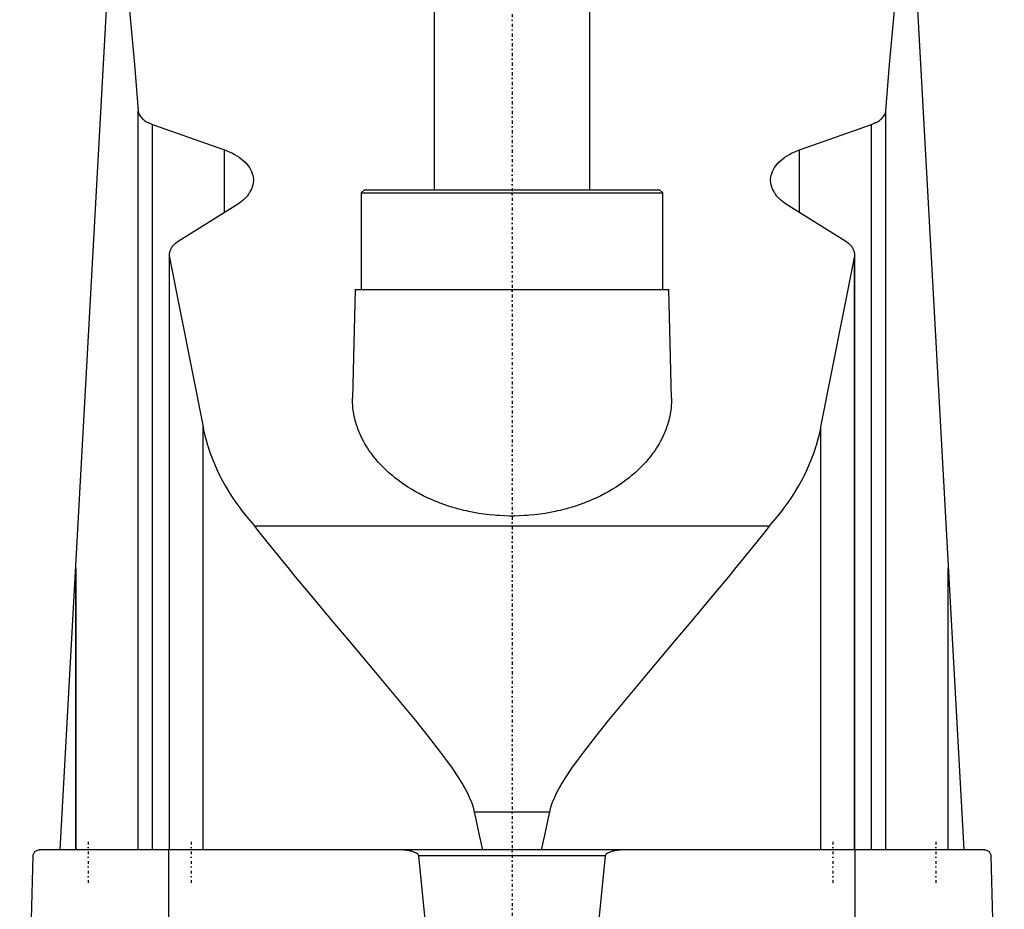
# Model space of a CAD drawing. Extents: x -120 to 120, y -1 to 1086.
# Tile 3 of 5: x -79 to 79, y 560 to 703. Entities that reach past the tile are written whole.
import ezdxf

# ---------------------------------------------------------------- set-up
doc = ezdxf.new("R2010")
doc.units = 0
doc.linetypes.add('CENTER', pattern=[1.5, 0.45, -0.5, 0.05, -0.5])
doc.layers.add('AM_0', color=7, linetype='CONTINUOUS')
doc.layers.add('AM_7', color=7, linetype='CENTER')

msp = doc.modelspace()

# ---------------------------------------------------------------- linework, layer by layer
at = {"layer": 'AM_0', "color": 7, "linetype": 'CONTINUOUS'}
for p, q in [((-12.5, 1038.5), (-12.5, 675.5)), ((12.5, 675.5), (12.5, 1038.5)), ((-72.48, 569.6), (-61.98, 760.16)), ((61.98, 760.16), (72.48, 569.6)), ((-60, 569.6), (-60, 688.17)), ((60, 569.6), (60, 688.17)), ((-57.68, 569.6), (-57.68, 685.98)), ((-57.68, 685.98), (-46.13, 681.89)), ((46.13, 681.89), (57.68, 685.98)), ((57.68, 569.6), (57.68, 685.98)), ((-46.13, 671.85), (-46.13, 681.89)), ((46.13, 671.85), (46.13, 681.89)), ((-23.68, 675.5), (-24.18, 675)), ((-24.18, 675), (-24.18, 659.5)), ((-24.18, 675), (24.18, 675)), ((-23.68, 675.5), (23.68, 675.5)), ((24.18, 675), (23.68, 675.5)), ((24.18, 659.5), (24.18, 675)), ((-44.32, 672.97), (-53.59, 667.2)), ((53.59, 667.2), (44.32, 672.97)), ((-55, 665.05), (-55, 569.6)), ((-54.96, 569.6), (-54.96, 664.64)), ((-54.96, 664.64), (-49.57, 637.45)), ((49.57, 637.45), (54.96, 664.64)), ((54.96, 569.6), (54.96, 664.64)), ((55, 569.6), (55, 665.05)), ((-25.18, 659.5), (-25.59, 642.04)), ((-25.18, 659.5), (25.18, 659.5)), ((25.59, 642.04), (25.18, 659.5)), ((-49.57, 569.6), (-49.57, 637.45)), ((49.57, 569.6), (49.57, 637.45)), ((41.3, 621.52), (-41.3, 621.52)), ((-70, 569.6), (-70, 614.75)), ((-70, 614.67), (-70, 569.6)), ((70, 569.6), (70, 614.75)), ((70, 569.6), (70, 614.67)), ((6.05, 575.62), (-6.05, 575.62)), ((75.83, 569.6), (-75.83, 569.6)), ((-55.06, 487.5), (-55.06, 569.6)), ((55.06, 487.5), (55.06, 569.6)), ((-79, 487.5), (-76.83, 568.63)), ((14.95, 568.63), (-14.95, 568.63)), ((76.83, 568.63), (79, 487.5))]:
    msp.add_line(p, q, dxfattribs=at)
for points in [[(-63.73, 728.44, 0), (-63.09, 722.45, 0), (-61.84, 709.58, 0), (-60.6, 695.59, 0), (-60, 688.17, 0)], [(60, 688.17, 0), (60.6, 695.59, 0), (61.84, 709.58, 0), (63.09, 722.45, 0), (63.73, 728.44, 0)], [(-60, 688.17, 0), (-59.99, 688.1, 0), (-59.96, 687.97, 0), (-59.93, 687.83, 0), (-59.9, 687.76, 0), (-59.88, 687.69, 0), (-59.81, 687.55, 0), (-59.73, 687.41, 0), (-59.64, 687.27, 0), (-59.53, 687.14, 0), (-59.41, 687.01, 0), (-59.34, 686.94, 0), (-59.28, 686.88, 0), (-59.13, 686.75, 0), (-58.97, 686.63, 0), (-58.81, 686.52, 0), (-58.63, 686.41, 0), (-58.44, 686.31, 0), (-58.34, 686.26, 0), (-58.24, 686.21, 0), (-58.03, 686.12, 0), (-57.8, 686.03, 0), (-57.68, 685.98, 0)], [(57.68, 685.98, 0), (57.8, 686.03, 0), (58.03, 686.12, 0), (58.24, 686.21, 0), (58.34, 686.26, 0), (58.44, 686.31, 0), (58.63, 686.41, 0), (58.81, 686.52, 0), (58.97, 686.63, 0), (59.13, 686.75, 0), (59.28, 686.88, 0), (59.34, 686.94, 0), (59.41, 687.01, 0), (59.53, 687.14, 0), (59.64, 687.27, 0), (59.73, 687.41, 0), (59.81, 687.55, 0), (59.88, 687.69, 0), (59.9, 687.76, 0), (59.93, 687.83, 0), (59.96, 687.97, 0), (59.99, 688.1, 0), (60, 688.17, 0)], [(-46.13, 681.89, 0), (-45.89, 681.8, 0), (-45.41, 681.6, 0), (-44.96, 681.4, 0), (-44.75, 681.29, 0), (-44.54, 681.18, 0), (-44.16, 680.95, 0), (-43.79, 680.72, 0), (-43.44, 680.46, 0), (-43.12, 680.2, 0), (-42.83, 679.92, 0), (-42.69, 679.78, 0), (-42.56, 679.64, 0), (-42.32, 679.35, 0), (-42.11, 679.05, 0), (-41.94, 678.74, 0), (-41.79, 678.44, 0), (-41.67, 678.13, 0), (-41.63, 677.97, 0), (-41.59, 677.82, 0), (-41.53, 677.51, 0), (-41.5, 677.21, 0), (-41.5, 677.06, 0)], [(41.5, 677.06, 0), (41.5, 677.21, 0), (41.53, 677.51, 0), (41.59, 677.82, 0), (41.63, 677.97, 0), (41.67, 678.13, 0), (41.79, 678.44, 0), (41.94, 678.74, 0), (42.11, 679.05, 0), (42.32, 679.35, 0), (42.56, 679.64, 0), (42.69, 679.78, 0), (42.83, 679.92, 0), (43.12, 680.2, 0), (43.44, 680.46, 0), (43.79, 680.72, 0), (44.16, 680.96, 0), (44.55, 681.18, 0), (44.75, 681.29, 0), (44.96, 681.4, 0), (45.41, 681.6, 0), (45.89, 681.8, 0), (46.13, 681.89, 0)], [(-41.5, 677.06, 0), (-41.5, 676.94, 0), (-41.52, 676.7, 0), (-41.55, 676.47, 0), (-41.58, 676.34, 0), (-41.6, 676.22, 0), (-41.67, 675.98, 0), (-41.76, 675.74, 0), (-41.86, 675.5, 0), (-41.99, 675.25, 0), (-42.13, 675.01, 0), (-42.21, 674.9, 0), (-42.29, 674.78, 0), (-42.47, 674.54, 0), (-42.67, 674.31, 0), (-42.88, 674.09, 0), (-43.11, 673.87, 0), (-43.35, 673.66, 0), (-43.48, 673.55, 0), (-43.61, 673.45, 0), (-43.89, 673.25, 0), (-44.17, 673.06, 0), (-44.32, 672.97, 0)], [(44.32, 672.97, 0), (44.17, 673.06, 0), (43.88, 673.25, 0), (43.61, 673.45, 0), (43.48, 673.56, 0), (43.35, 673.66, 0), (43.1, 673.87, 0), (42.88, 674.09, 0), (42.66, 674.32, 0), (42.47, 674.55, 0), (42.29, 674.78, 0), (42.21, 674.9, 0), (42.13, 675.02, 0), (41.99, 675.26, 0), (41.86, 675.5, 0), (41.76, 675.74, 0), (41.67, 675.98, 0), (41.6, 676.22, 0), (41.58, 676.35, 0), (41.55, 676.47, 0), (41.52, 676.7, 0), (41.5, 676.94, 0), (41.5, 677.06, 0)], [(-53.59, 667.2, 0), (-53.66, 667.15, 0), (-53.81, 667.05, 0), (-53.95, 666.94, 0), (-54.01, 666.89, 0), (-54.08, 666.84, 0), (-54.2, 666.72, 0), (-54.31, 666.61, 0), (-54.42, 666.49, 0), (-54.52, 666.37, 0), (-54.61, 666.25, 0), (-54.65, 666.19, 0), (-54.69, 666.13, 0), (-54.76, 666, 0), (-54.82, 665.87, 0), (-54.87, 665.75, 0), (-54.92, 665.62, 0), (-54.95, 665.49, 0), (-54.96, 665.43, 0), (-54.97, 665.36, 0), (-54.99, 665.24, 0), (-55, 665.11, 0), (-55, 665.05, 0)], [(55, 665.05, 0), (55, 665.11, 0), (54.99, 665.24, 0), (54.97, 665.36, 0), (54.96, 665.43, 0), (54.95, 665.49, 0), (54.92, 665.62, 0), (54.87, 665.75, 0), (54.82, 665.87, 0), (54.76, 666, 0), (54.69, 666.13, 0), (54.65, 666.19, 0), (54.61, 666.25, 0), (54.52, 666.37, 0), (54.42, 666.49, 0), (54.31, 666.61, 0), (54.2, 666.72, 0), (54.08, 666.84, 0), (54.01, 666.89, 0), (53.95, 666.94, 0), (53.81, 667.05, 0), (53.66, 667.15, 0), (53.59, 667.2, 0)], [(-55, 665.05, 0), (-55, 664.98, 0), (-54.99, 664.85, 0), (-54.97, 664.71, 0), (-54.96, 664.64, 0)], [(54.96, 664.64, 0), (54.97, 664.71, 0), (54.99, 664.85, 0), (55, 664.98, 0), (55, 665.05, 0)], [(25.59, 642.04, 0), (25.59, 641.81, 0), (25.59, 641.35, 0), (25.56, 640.87, 0), (25.54, 640.64, 0), (25.52, 640.4, 0), (25.46, 639.92, 0), (25.38, 639.43, 0), (25.28, 638.95, 0), (25.16, 638.46, 0), (25.02, 637.97, 0), (24.95, 637.73, 0), (24.87, 637.49, 0), (24.69, 637, 0), (24.49, 636.51, 0), (24.28, 636.02, 0), (24.04, 635.54, 0), (23.78, 635.06, 0), (23.65, 634.82, 0), (23.51, 634.58, 0), (23.21, 634.1, 0), (22.9, 633.63, 0), (22.74, 633.4, 0), (22.57, 633.17, 0), (22.22, 632.71, 0), (21.85, 632.25, 0), (21.66, 632.03, 0), (21.46, 631.8, 0), (21.06, 631.36, 0), (20.63, 630.93, 0), (20.19, 630.51, 0), (19.74, 630.09, 0), (19.27, 629.68, 0), (19.03, 629.48, 0), (18.78, 629.28, 0), (18.28, 628.9, 0), (17.77, 628.52, 0), (17.24, 628.15, 0), (16.69, 627.79, 0), (16.12, 627.44, 0), (15.82, 627.26, 0), (15.52, 627.09, 0), (14.9, 626.75, 0), (14.26, 626.41, 0), (13.6, 626.09, 0), (12.93, 625.79, 0), (12.23, 625.49, 0), (11.87, 625.35, 0), (11.51, 625.21, 0), (10.78, 624.95, 0), (10.04, 624.7, 0), (9.28, 624.46, 0), (8.5, 624.25, 0), (7.72, 624.05, 0), (7.32, 623.96, 0), (6.93, 623.87, 0), (6.12, 623.71, 0), (5.31, 623.57, 0), (4.5, 623.45, 0), (3.68, 623.35, 0), (2.86, 623.27, 0), (2.45, 623.24, 0), (2.04, 623.21, 0), (1.22, 623.17, 0), (0.41, 623.15, 0), (0, 623.15, 0), (-0.41, 623.15, 0), (-1.22, 623.17, 0), (-2.04, 623.21, 0), (-2.45, 623.24, 0), (-2.86, 623.27, 0), (-3.68, 623.35, 0), (-4.5, 623.45, 0), (-5.31, 623.57, 0), (-6.12, 623.71, 0), (-6.93, 623.87, 0), (-7.32, 623.96, 0), (-7.72, 624.05, 0), (-8.5, 624.25, 0), (-9.28, 624.46, 0), (-10.04, 624.7, 0), (-10.78, 624.95, 0), (-11.51, 625.21, 0), (-11.87, 625.35, 0), (-12.23, 625.49, 0), (-12.93, 625.79, 0), (-13.6, 626.09, 0), (-14.26, 626.41, 0), (-14.9, 626.75, 0), (-15.52, 627.09, 0), (-15.82, 627.26, 0), (-16.12, 627.44, 0), (-16.69, 627.79, 0), (-17.24, 628.15, 0), (-17.77, 628.52, 0), (-18.28, 628.9, 0), (-18.78, 629.28, 0), (-19.03, 629.48, 0), (-19.27, 629.68, 0), (-19.74, 630.09, 0), (-20.19, 630.51, 0), (-20.63, 630.93, 0), (-21.06, 631.36, 0), (-21.46, 631.8, 0), (-21.66, 632.03, 0), (-21.85, 632.25, 0), (-22.22, 632.71, 0), (-22.57, 633.17, 0), (-22.74, 633.4, 0), (-22.9, 633.63, 0), (-23.21, 634.1, 0), (-23.51, 634.58, 0), (-23.65, 634.82, 0), (-23.78, 635.06, 0), (-24.04, 635.54, 0), (-24.28, 636.02, 0), (-24.49, 636.51, 0), (-24.69, 637, 0), (-24.87, 637.49, 0), (-24.95, 637.73, 0), (-25.02, 637.97, 0), (-25.16, 638.46, 0), (-25.28, 638.95, 0), (-25.38, 639.43, 0), (-25.46, 639.92, 0), (-25.52, 640.4, 0), (-25.54, 640.64, 0), (-25.56, 640.87, 0), (-25.59, 641.35, 0), (-25.59, 641.81, 0), (-25.59, 642.04, 0)], [(-49.57, 637.45, 0), (-49.48, 637, 0), (-49.28, 636.08, 0), (-49.04, 635.16, 0), (-48.91, 634.7, 0), (-48.77, 634.24, 0), (-48.47, 633.33, 0), (-48.13, 632.42, 0), (-47.76, 631.51, 0), (-47.36, 630.6, 0), (-46.93, 629.7, 0), (-46.7, 629.26, 0), (-46.46, 628.81, 0), (-45.97, 627.92, 0), (-45.44, 627.04, 0), (-44.89, 626.16, 0), (-44.3, 625.3, 0), (-43.68, 624.44, 0), (-43.36, 624.01, 0), (-43.04, 623.59, 0), (-42.36, 622.75, 0), (-41.66, 621.93, 0), (-41.3, 621.52, 0)], [(41.3, 621.52, 0), (41.66, 621.93, 0), (42.36, 622.75, 0), (43.04, 623.59, 0), (43.36, 624.01, 0), (43.68, 624.44, 0), (44.3, 625.3, 0), (44.89, 626.16, 0), (45.44, 627.04, 0), (45.97, 627.92, 0), (46.46, 628.81, 0), (46.7, 629.26, 0), (46.93, 629.7, 0), (47.36, 630.6, 0), (47.76, 631.51, 0), (48.13, 632.42, 0), (48.47, 633.33, 0), (48.77, 634.24, 0), (48.91, 634.7, 0), (49.04, 635.16, 0), (49.28, 636.08, 0), (49.48, 637, 0), (49.57, 637.45, 0)], [(-41.3, 621.52, 0), (-40.44, 620.42, 0), (-38.64, 618.15, 0), (-36.74, 615.81, 0), (-35.76, 614.61, 0), (-34.77, 613.4, 0), (-32.72, 610.92, 0), (-30.63, 608.41, 0), (-28.48, 605.85, 0), (-26.31, 603.27, 0), (-24.12, 600.67, 0), (-23.03, 599.37, 0), (-21.93, 598.07, 0), (-19.76, 595.48, 0), (-17.6, 592.89, 0), (-15.49, 590.32, 0), (-13.43, 587.76, 0), (-11.45, 585.21, 0), (-10.51, 583.94, 0), (-9.59, 582.67, 0), (-8.57, 581.15, 0), (-8.3, 580.72, 0), (-8.03, 580.27, 0), (-7.89, 580.05, 0), (-7.76, 579.83, 0), (-7.51, 579.37, 0), (-7.26, 578.91, 0), (-7.03, 578.44, 0), (-6.81, 577.96, 0), (-6.6, 577.47, 0), (-6.5, 577.22, 0), (-6.41, 576.97, 0), (-6.25, 576.44, 0), (-6.11, 575.9, 0), (-6.05, 575.62, 0)], [(6.05, 575.62, 0), (6.11, 575.9, 0), (6.25, 576.44, 0), (6.41, 576.97, 0), (6.5, 577.22, 0), (6.6, 577.47, 0), (6.81, 577.96, 0), (7.03, 578.44, 0), (7.26, 578.91, 0), (7.51, 579.37, 0), (7.76, 579.83, 0), (7.89, 580.05, 0), (8.03, 580.27, 0), (8.3, 580.72, 0), (8.57, 581.15, 0), (9.59, 582.67, 0), (10.51, 583.94, 0), (11.45, 585.21, 0), (13.43, 587.76, 0), (15.49, 590.32, 0), (17.6, 592.89, 0), (19.76, 595.48, 0), (21.93, 598.07, 0), (23.03, 599.37, 0), (24.12, 600.67, 0), (26.31, 603.27, 0), (28.48, 605.85, 0), (30.63, 608.41, 0), (32.72, 610.92, 0), (34.77, 613.4, 0), (35.76, 614.61, 0), (36.74, 615.81, 0), (38.64, 618.15, 0), (40.44, 620.42, 0), (41.3, 621.52, 0)], [(-6.05, 575.62, 0), (-5.83, 574.51, 0), (-5.4, 572.43, 0), (-4.97, 570.5, 0), (-4.76, 569.6, 0)], [(4.76, 569.6, 0), (4.97, 570.5, 0), (5.4, 572.43, 0), (5.83, 574.51, 0), (6.05, 575.62, 0)], [(-76.83, 568.63, 0), (-76.83, 568.63, 0), (-76.83, 568.63, 0), (-76.83, 568.63, 0), (-76.83, 568.63, 0), (-76.83, 568.63, 0), (-76.83, 568.63, 0), (-76.83, 568.63, 0), (-76.83, 568.63, 0), (-76.83, 568.64, 0), (-76.83, 568.64, 0), (-76.83, 568.64, 0), (-76.83, 568.65, 0), (-76.83, 568.65, 0), (-76.83, 568.65, 0), (-76.83, 568.66, 0), (-76.83, 568.66, 0), (-76.83, 568.66, 0), (-76.83, 568.66, 0), (-76.83, 568.66, 0), (-76.83, 568.67, 0), (-76.83, 568.67, 0), (-76.83, 568.67, 0), (-76.83, 568.68, 0), (-76.83, 568.68, 0), (-76.83, 568.68, 0), (-76.83, 568.68, 0), (-76.83, 568.68, 0), (-76.83, 568.69, 0), (-76.83, 568.69, 0), (-76.82, 568.71, 0), (-76.82, 568.72, 0), (-76.82, 568.73, 0), (-76.82, 568.74, 0), (-76.82, 568.75, 0), (-76.82, 568.75, 0), (-76.82, 568.76, 0), (-76.82, 568.76, 0), (-76.82, 568.77, 0), (-76.81, 568.8, 0), (-76.81, 568.82, 0), (-76.8, 568.83, 0), (-76.79, 568.87, 0), (-76.78, 568.9, 0), (-76.75, 568.98, 0), (-76.7, 569.09, 0), (-76.68, 569.13, 0), (-76.65, 569.17, 0), (-76.6, 569.24, 0), (-76.55, 569.3, 0), (-76.35, 569.45, 0), (-76, 569.59, 0), (-75.83, 569.6, 0)], [(-14.95, 568.63, 0), (-14.95, 568.63, 0), (-14.95, 568.63, 0), (-14.95, 568.64, 0), (-14.95, 568.64, 0), (-14.95, 568.64, 0), (-14.95, 568.65, 0), (-14.95, 568.65, 0), (-14.95, 568.66, 0), (-14.95, 568.67, 0), (-14.95, 568.67, 0), (-14.95, 568.67, 0), (-14.96, 568.68, 0), (-14.96, 568.68, 0), (-14.96, 568.69, 0), (-14.96, 568.69, 0), (-14.96, 568.7, 0), (-14.96, 568.7, 0), (-14.96, 568.71, 0), (-14.97, 568.71, 0), (-14.97, 568.71, 0), (-14.97, 568.72, 0), (-14.97, 568.72, 0), (-14.97, 568.72, 0), (-14.97, 568.73, 0), (-14.98, 568.73, 0), (-14.98, 568.74, 0), (-14.98, 568.74, 0), (-14.98, 568.74, 0), (-14.98, 568.75, 0), (-14.99, 568.75, 0), (-14.99, 568.76, 0), (-14.99, 568.76, 0), (-14.99, 568.77, 0), (-15, 568.77, 0), (-15, 568.77, 0), (-15, 568.78, 0), (-15.01, 568.79, 0), (-15.03, 568.82, 0), (-15.05, 568.84, 0), (-15.07, 568.87, 0), (-15.09, 568.88, 0), (-15.1, 568.89, 0), (-15.12, 568.91, 0), (-15.15, 568.93, 0), (-15.17, 568.95, 0), (-15.2, 568.97, 0), (-15.23, 568.99, 0), (-15.24, 569, 0), (-15.26, 569.01, 0), (-15.28, 569.03, 0), (-15.31, 569.04, 0), (-15.33, 569.05, 0), (-15.34, 569.06, 0), (-15.37, 569.08, 0), (-15.4, 569.09, 0), (-15.41, 569.1, 0), (-15.43, 569.11, 0), (-15.46, 569.12, 0), (-15.49, 569.13, 0), (-15.59, 569.18, 0), (-15.76, 569.24, 0), (-15.94, 569.3, 0), (-16.13, 569.36, 0), (-16.32, 569.4, 0), (-16.41, 569.42, 0), (-16.51, 569.44, 0), (-16.71, 569.48, 0), (-16.9, 569.51, 0), (-17.1, 569.54, 0), (-17.29, 569.56, 0), (-17.49, 569.57, 0), (-17.58, 569.58, 0), (-17.68, 569.59, 0), (-17.87, 569.6, 0), (-18.05, 569.6, 0), (-18.15, 569.6, 0)], [(18.15, 569.6, 0), (18.05, 569.6, 0), (17.87, 569.6, 0), (17.68, 569.59, 0), (17.58, 569.58, 0), (17.49, 569.57, 0), (17.29, 569.56, 0), (17.1, 569.54, 0), (16.9, 569.51, 0), (16.71, 569.48, 0), (16.51, 569.44, 0), (16.41, 569.42, 0), (16.32, 569.4, 0), (16.13, 569.36, 0), (15.94, 569.3, 0), (15.76, 569.24, 0), (15.59, 569.18, 0), (15.49, 569.13, 0), (15.46, 569.12, 0), (15.43, 569.11, 0), (15.41, 569.1, 0), (15.4, 569.09, 0), (15.37, 569.08, 0), (15.34, 569.06, 0), (15.33, 569.05, 0), (15.31, 569.04, 0), (15.28, 569.03, 0), (15.26, 569.01, 0), (15.24, 569, 0), (15.23, 568.99, 0), (15.2, 568.97, 0), (15.17, 568.95, 0), (15.15, 568.93, 0), (15.12, 568.91, 0), (15.1, 568.89, 0), (15.09, 568.88, 0), (15.07, 568.87, 0), (15.05, 568.84, 0), (15.03, 568.82, 0), (15.01, 568.79, 0), (15, 568.78, 0), (15, 568.77, 0), (15, 568.77, 0), (14.99, 568.77, 0), (14.99, 568.76, 0), (14.99, 568.76, 0), (14.99, 568.75, 0), (14.98, 568.75, 0), (14.98, 568.74, 0), (14.98, 568.74, 0), (14.98, 568.74, 0), (14.98, 568.73, 0), (14.97, 568.73, 0), (14.97, 568.72, 0), (14.97, 568.72, 0), (14.97, 568.72, 0), (14.97, 568.71, 0), (14.97, 568.71, 0), (14.96, 568.71, 0), (14.96, 568.7, 0), (14.96, 568.7, 0), (14.96, 568.69, 0), (14.96, 568.69, 0), (14.96, 568.68, 0), (14.96, 568.68, 0), (14.95, 568.67, 0), (14.95, 568.67, 0), (14.95, 568.67, 0), (14.95, 568.66, 0), (14.95, 568.65, 0), (14.95, 568.65, 0), (14.95, 568.64, 0), (14.95, 568.64, 0), (14.95, 568.64, 0), (14.95, 568.63, 0), (14.95, 568.63, 0), (14.95, 568.63, 0)], [(75.83, 569.6, 0), (76, 569.59, 0), (76.35, 569.45, 0), (76.55, 569.3, 0), (76.6, 569.24, 0), (76.65, 569.17, 0), (76.68, 569.13, 0), (76.7, 569.09, 0), (76.75, 568.98, 0), (76.78, 568.9, 0), (76.79, 568.87, 0), (76.8, 568.83, 0), (76.81, 568.82, 0), (76.81, 568.8, 0), (76.82, 568.77, 0), (76.82, 568.76, 0), (76.82, 568.76, 0), (76.82, 568.75, 0), (76.82, 568.75, 0), (76.82, 568.74, 0), (76.82, 568.73, 0), (76.82, 568.72, 0), (76.82, 568.71, 0), (76.83, 568.69, 0), (76.83, 568.69, 0), (76.83, 568.68, 0), (76.83, 568.68, 0), (76.83, 568.68, 0), (76.83, 568.68, 0), (76.83, 568.68, 0), (76.83, 568.67, 0), (76.83, 568.67, 0), (76.83, 568.67, 0), (76.83, 568.66, 0), (76.83, 568.66, 0), (76.83, 568.66, 0), (76.83, 568.66, 0), (76.83, 568.66, 0), (76.83, 568.65, 0), (76.83, 568.65, 0), (76.83, 568.65, 0), (76.83, 568.64, 0), (76.83, 568.64, 0), (76.83, 568.64, 0), (76.83, 568.63, 0), (76.83, 568.63, 0), (76.83, 568.63, 0), (76.83, 568.63, 0), (76.83, 568.63, 0), (76.83, 568.63, 0), (76.83, 568.63, 0), (76.83, 568.63, 0), (76.83, 568.63, 0)], [(-12.5, 543.94, 0), (-14.95, 568.63, 0)], [(14.95, 568.63, 0), (12.5, 543.94, 0)]]:
    msp.add_polyline3d(points, dxfattribs=at)
at = {"layer": 'AM_7', "color": 4, "linetype": 'CENTER'}
for p, q in [((0, 1086.5), (0, 360.5)), ((0, 700.5), (0, 370.5)), ((-68, 570.9), (-68, 564.3)), ((-51.5, 570.9), (-51.5, 564.3)), ((51.5, 570.9), (51.5, 564.3)), ((68, 570.9), (68, 564.3))]:
    msp.add_line(p, q, dxfattribs=at)

doc.saveas('drawing.dxf')
